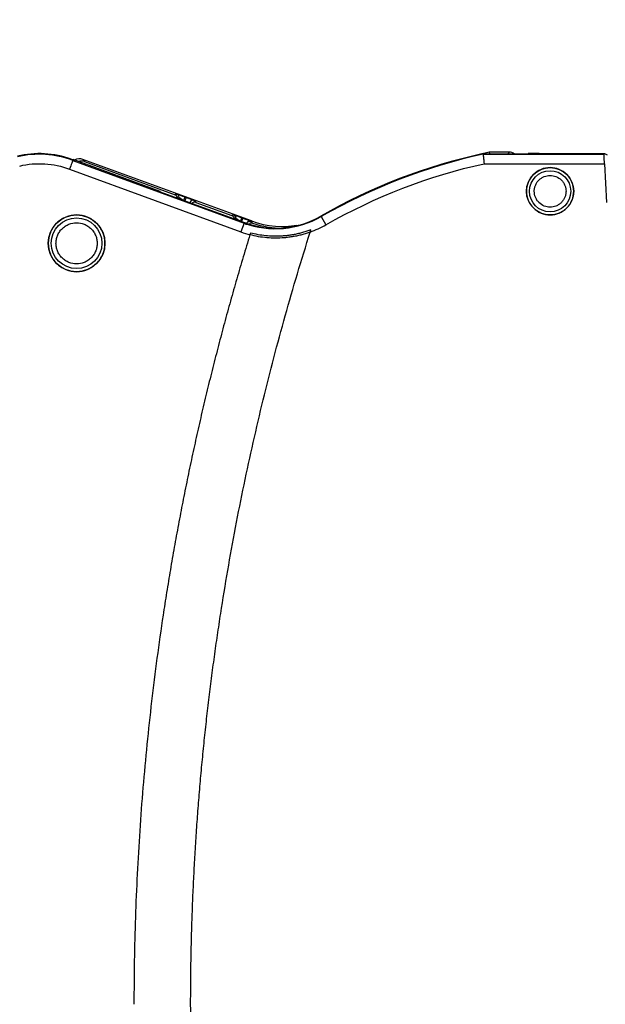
# Model space of a CAD drawing. Header units: millimetres. Extents: x 10 to 410, y 10 to 314.
# Tile 12 of 30: x 216 to 247, y 117 to 169. Entities that reach past the tile are written whole.
import ezdxf

# ---------------------------------------------------------------- set-up
doc = ezdxf.new("R2010")
doc.units = ezdxf.units.MM
doc.header["$LTSCALE"] = 1.5
doc.layers.add('DIMENSIONS', color=140, linetype='Continuous', lineweight=25)
doc.styles.add('SLDTEXTSTYLE0', font='TXT', dxfattribs={"width": 0.7})
doc.dimstyles.new('SLDDIMSTYLE2', dxfattribs={"dimtxt": 3.237012, "dimasz": 4.953, "dimexe": 0, "dimexo": 0.0625, "dimgap": 0.809253, "dimtad": 0, "dimtih": 1, "dimtoh": 1, "dimrnd": 1e-09, "dimzin": 4, "dimdsep": 46, "dimtxsty": 'SLDTEXTSTYLE0', "dimsah": 1, "dimcen": 0.09, "dimadec": 0, "dimazin": 1, "dimtfac": 1, "dimtofl": 0, "dimtmove": 0, "dimatfit": 3, "dimfxl": 0, "dimfrac": 2, "dimtolj": 1, "dimtzin": 12, "dimarcsym": 0})

# ---------------------------------------------------------------- blocks, each defined once
blk = doc.blocks.new('_D_4')
at = {"layer": 'DIMENSIONS'}
for p, q in [((160.336, 118.854), (160.336, 185.634)), ((275.336, 141.063), (275.336, 185.634)), ((160.336, 180.872), (210.21, 180.872)), ((214.596, 180.872), (213.509, 180.872)), ((213.509, 180.872), (213.509, 175.727)), ((224.215, 180.872), (225.302, 180.872)), ((225.302, 180.872), (225.302, 175.727)), ((275.336, 180.872), (228.602, 180.872)), ((213.509, 175.727), (214.596, 175.727)), ((225.302, 175.727), (224.215, 175.727))]:
    blk.add_line(p, q, dxfattribs=at)
for points in [[(160.336, 180.872), (165.289, 180.11), (165.289, 181.634)], [(275.336, 180.872), (270.383, 181.634), (270.383, 180.11)]]:
    blk.add_solid(points, dxfattribs=at)
at = {"layer": 'DIMENSIONS', "char_height": 3.175, "attachment_point": 1, "style": 'SLDTEXTSTYLE0'}
for s, insert in [('115.0', (213.25, 185.689)), ('4.53', (214.596, 179.82))]:
    blk.add_mtext(s, dxfattribs=dict(at, insert=insert))

msp = doc.modelspace()

# ---------------------------------------------------------------- linework, layer by layer
for p, q in [((219.02, 161.541), (219.027, 161.55)), ((219.027, 161.55), (219.115, 161.518)), ((219.027, 161.55), (219.115, 161.518)), ((219.115, 161.518), (219.1, 161.48)), ((219.115, 161.518), (219.1, 161.48)), ((219.1, 161.48), (228.17, 158.161)), ((219.1, 161.48), (228.17, 158.161)), ((223.727, 159.83), (219.115, 161.518)), ((219.638, 161.533), (219.718, 161.412)), ((228.548, 158.273), (219.638, 161.533)), ((241.133, 161.912), (240.486, 161.763)), ((240.807, 161.804), (240.804, 161.834)), ((240.804, 161.834), (243.189, 161.834)), ((240.807, 161.804), (240.804, 161.834)), ((240.807, 161.804), (247.21, 161.804)), ((241.133, 161.912), (241.142, 161.834)), ((242.188, 161.912), (241.133, 161.912)), ((242.188, 161.912), (242.114, 161.834)), ((243.189, 161.834), (243.197, 161.845)), ((243.775, 161.845), (243.197, 161.845)), ((243.775, 161.845), (247.221, 161.845)), ((247.21, 161.804), (247.221, 161.845)), ((247.221, 161.845), (247.374, 161.771)), ((218.925, 161.012), (227.998, 157.692)), ((219.718, 161.412), (224.518, 159.656)), ((240.861, 161.305), (247.228, 161.305)), ((240.861, 161.305), (247.228, 161.305)), ((247.228, 161.305), (247.336, 159.245)), ((247.228, 161.305), (247.336, 159.245)), ((223.727, 159.83), (223.723, 159.82)), ((223.723, 159.82), (228.18, 158.189)), ((224.589, 159.706), (224.518, 159.656)), ((224.662, 159.477), (224.721, 159.518)), ((224.721, 159.518), (224.721, 159.455)), ((225.039, 159.545), (225.094, 159.525)), ((225.544, 159.356), (225.616, 159.253)), ((225.616, 159.253), (227.517, 158.557)), ((227.517, 158.557), (227.589, 158.608)), ((227.589, 158.608), (227.589, 158.608)), ((227.662, 158.379), (227.721, 158.42)), ((227.721, 158.42), (227.721, 158.357)), ((228.094, 158.427), (228.039, 158.447)), ((232.245, 158.507), (232.494, 158.074)), ((232.245, 158.507), (232.494, 158.074)), ((228.17, 158.161), (227.998, 157.692)), ((228.17, 158.161), (227.998, 157.692)), ((228.17, 158.161), (228.18, 158.189)), ((228.17, 158.161), (228.18, 158.189)), ((228.543, 158.259), (228.548, 158.273)), ((228.612, 158.157), (228.544, 158.259)), ((231.662, 157.688), (231.7, 157.808)), ((231.662, 157.688), (231.7, 157.808)), ((228.503, 157.638), (228.473, 157.543)), ((228.503, 157.638), (228.473, 157.543))]:
    msp.add_line(p, q)
for centre, radius in [((244.352, 159.845), 1.25), ((244.352, 159.845), 1.089), ((219.3, 157.093), 1.5), ((219.3, 157.093), 1.339)]:
    msp.add_circle(centre, radius)
for centre, radius, start, end in [((217.336, 156.845), 4.99, 70.2661, 103.5399), ((217.336, 156.845), 4.959, 69.1613, 103.5399), ((247.236, 132.345), 30.183, 102.3034, 119.8112), ((247.236, 132.345), 30.153, 102.3095, 119.8112), ((225.475, 159.169), 0.2, 69.9106, 157.0457), ((227.521, 158.42), 0.2, 0.0033, 69.8987), ((229.836, 162.713), 4.847, 249.9021, 299.8112), ((229.836, 162.713), 4.817, 249.9021, 299.8112), ((230.198, 162.781), 4.8, 249.9021, 281.0765), ((230.198, 162.781), 4.888, 251.0715, 267.4373), ((230.198, 162.781), 4.811, 278.8714, 279.5008)]:
    msp.add_arc(centre, radius, start, end)
for centre, major_axis, ratio, start_param, end_param in [((219.466, 161.064), (0.276, -0.417), 0.999892, 2.207038, 3.121306), ((219.547, 160.942), (0.276, -0.417), 0.999892, 2.207038, 2.878098), ((242.188, 161.412), (-0.344, -0.363), 0.999928, 3.334068, 3.900775), ((224.449, 159.468), (-0.164, -0.115), 0.999943, 2.531609, 3.751577), ((225.547, 159.065), (-0.115, 0.164), 0.999884, 5.322454, 6.468551), ((227.448, 158.369), (-0.164, -0.115), 0.999943, 2.531609, 3.751577)]:
    msp.add_ellipse(centre, major_axis=major_axis, ratio=ratio, start_param=start_param, end_param=end_param)
for points, knots in [([(219.1, 161.48), (219.097, 161.474), (219.077, 161.421), (219.013, 161.249), (218.969, 161.131), (218.925, 161.012)], [0, 0, 0, 0, 0.5, 0.5, 1, 1, 1, 1]), ([(219.1, 161.48), (219.097, 161.474), (219.077, 161.421), (219.013, 161.249), (218.969, 161.131), (218.925, 161.012)], [0, 0, 0, 0, 0.5, 0.5, 1, 1, 1, 1]), ([(240.807, 161.804), (240.807, 161.802), (240.808, 161.797), (240.81, 161.777), (240.814, 161.746), (240.818, 161.703), (240.824, 161.645), (240.833, 161.564), (240.846, 161.449), (240.856, 161.356), (240.861, 161.305)], [0, 0, 0, 0, 0.095364, 0.193068, 0.293135, 0.395584, 0.500437, 0.632368, 0.798922, 1, 1, 1, 1]), ([(240.807, 161.804), (240.807, 161.802), (240.808, 161.797), (240.81, 161.777), (240.814, 161.746), (240.818, 161.703), (240.824, 161.645), (240.833, 161.564), (240.846, 161.449), (240.856, 161.356), (240.861, 161.305)], [0, 0, 0, 0, 0.0953641, 0.1930683, 0.2931348, 0.3955844, 0.5004366, 0.6323677, 0.7989219, 1, 1, 1, 1]), ([(247.228, 161.305), (247.226, 161.329), (247.224, 161.376), (247.221, 161.444), (247.218, 161.509), (247.215, 161.568), (247.213, 161.621), (247.212, 161.668), (247.21, 161.709), (247.209, 161.742), (247.209, 161.768), (247.209, 161.787), (247.209, 161.799), (247.209, 161.803), (247.21, 161.804)], [0, 0, 0, 0, 0.094115, 0.186263, 0.276446, 0.364666, 0.450923, 0.535222, 0.617562, 0.697949, 0.776382, 0.852867, 0.927405, 1, 1, 1, 1]), ([(247.228, 161.305), (247.226, 161.329), (247.224, 161.376), (247.221, 161.444), (247.218, 161.509), (247.215, 161.568), (247.213, 161.621), (247.212, 161.668), (247.21, 161.709), (247.209, 161.742), (247.209, 161.768), (247.209, 161.787), (247.209, 161.799), (247.209, 161.803), (247.21, 161.804)], [0, 0, 0, 0, 0.094115, 0.186263, 0.276446, 0.364666, 0.450923, 0.535222, 0.617562, 0.697949, 0.776382, 0.852867, 0.927405, 1, 1, 1, 1]), ([(245.602, 159.845), (245.602, 160.008), (245.57, 160.172), (245.444, 160.474), (245.352, 160.613), (245.12, 160.844), (244.982, 160.937), (244.679, 161.062), (244.516, 161.095), (244.189, 161.095), (244.025, 161.062), (243.723, 160.937), (243.584, 160.844), (243.353, 160.613), (243.26, 160.474), (243.135, 160.172), (243.102, 160.008), (243.102, 159.845)], [0, 0, 0, 0, 0.125, 0.125, 0.25, 0.25, 0.375, 0.375, 0.5, 0.5, 0.625, 0.625, 0.75, 0.75, 0.875, 0.875, 1, 1, 1, 1]), ([(243.513, 159.845), (243.514, 159.871), (243.515, 159.924), (243.526, 160.002), (243.545, 160.079), (243.58, 160.183), (243.645, 160.309), (243.754, 160.442), (243.888, 160.551), (244.084, 160.653), (244.352, 160.704), (244.677, 160.642), (244.914, 160.486), (245.059, 160.309), (245.135, 160.16), (245.183, 160.003), (245.189, 159.898), (245.192, 159.845)], [0, 0, 0, 0, 0.030181, 0.060117, 0.090078, 0.120333, 0.185336, 0.250543, 0.315546, 0.380753, 0.500411, 0.62007, 0.749587, 0.81459, 0.879797, 0.939849, 1, 1, 1, 1]), ([(243.513, 159.845), (243.514, 159.871), (243.515, 159.924), (243.526, 160.002), (243.545, 160.079), (243.58, 160.183), (243.645, 160.309), (243.754, 160.442), (243.888, 160.551), (244.084, 160.653), (244.352, 160.704), (244.677, 160.642), (244.914, 160.486), (245.059, 160.309), (245.135, 160.16), (245.183, 160.003), (245.189, 159.898), (245.192, 159.845)], [0, 0, 0, 0, 0.030181, 0.060117, 0.090078, 0.120333, 0.185336, 0.250543, 0.315546, 0.380753, 0.500411, 0.62007, 0.749587, 0.81459, 0.879797, 0.939849, 1, 1, 1, 1]), ([(224.589, 159.706), (224.59, 159.705), (224.592, 159.705), (224.603, 159.702), (224.623, 159.695), (224.659, 159.682), (224.713, 159.663), (224.781, 159.639), (224.861, 159.61), (224.948, 159.578), (225.009, 159.556), (225.039, 159.545)], [0, 0, 0, 0, 0.075649, 0.151875, 0.229975, 0.350887, 0.473936, 0.601146, 0.732812, 0.865462, 1, 1, 1, 1]), ([(224.721, 159.518), (224.721, 159.558), (224.708, 159.599), (224.661, 159.666), (224.627, 159.692), (224.589, 159.706)], [0, 0, 0, 0, 0.5, 0.5, 1, 1, 1, 1]), ([(224.721, 159.518), (224.721, 159.518), (224.731, 159.512), (224.762, 159.493), (224.793, 159.473), (224.831, 159.448), (224.889, 159.411), (224.938, 159.379), (224.971, 159.357)], [1.596187, 1.596187, 1.596187, 1.596187, 1.986705, 2.181963, 2.377222, 2.572481, 2.76774, 3.158257, 3.158257, 3.158257, 3.158257]), ([(224.971, 159.357), (224.979, 159.379), (224.992, 159.415), (225.008, 159.46), (225.019, 159.491), (225.028, 159.515), (225.037, 159.539), (225.039, 159.545), (225.039, 159.545)], [0, 0, 0, 0, 0.250313, 0.37547, 0.500627, 0.625784, 0.75094, 1, 1, 1, 1]), ([(225.094, 159.525), (225.094, 159.525), (225.093, 159.523), (225.089, 159.513), (225.083, 159.495), (225.074, 159.471), (225.063, 159.44), (225.05, 159.406), (225.037, 159.371), (225.029, 159.348), (225.025, 159.337)], [0, 0, 0, 0, 0.12408, 0.249261, 0.374441, 0.499622, 0.624802, 0.749982, 0.875163, 1, 1, 1, 1]), ([(225.094, 159.525), (225.114, 159.518), (225.155, 159.503), (225.216, 159.48), (225.282, 159.456), (225.352, 159.43), (225.418, 159.405), (225.473, 159.385), (225.512, 159.37), (225.538, 159.359), (225.542, 159.357), (225.544, 159.356)], [0, 0, 0, 0, 0.0904573, 0.1807003, 0.2722642, 0.3983057, 0.5259457, 0.643548, 0.7647266, 0.8823735, 1, 1, 1, 1]), ([(243.102, 159.845), (243.102, 159.681), (243.135, 159.518), (243.26, 159.215), (243.353, 159.077), (243.584, 158.845), (243.723, 158.753), (244.025, 158.627), (244.189, 158.595), (244.516, 158.595), (244.679, 158.627), (244.982, 158.753), (245.12, 158.845), (245.352, 159.077), (245.444, 159.215), (245.57, 159.518), (245.602, 159.681), (245.602, 159.845)], [0, 0, 0, 0, 0.125, 0.125, 0.25, 0.25, 0.375, 0.375, 0.5, 0.5, 0.625, 0.625, 0.75, 0.75, 0.875, 0.875, 1, 1, 1, 1]), ([(245.192, 159.845), (245.191, 159.818), (245.189, 159.766), (245.178, 159.687), (245.16, 159.61), (245.124, 159.507), (245.059, 159.381), (244.95, 159.247), (244.816, 159.138), (244.621, 159.037), (244.352, 158.985), (244.027, 159.047), (243.79, 159.203), (243.645, 159.38), (243.569, 159.53), (243.521, 159.686), (243.516, 159.792), (243.513, 159.845)], [0, 0, 0, 0, 0.030181, 0.060117, 0.090078, 0.120333, 0.185336, 0.250543, 0.315546, 0.380753, 0.500411, 0.62007, 0.749587, 0.81459, 0.879797, 0.939849, 1, 1, 1, 1]), ([(245.192, 159.845), (245.191, 159.818), (245.189, 159.766), (245.178, 159.687), (245.16, 159.61), (245.124, 159.507), (245.059, 159.381), (244.95, 159.247), (244.816, 159.138), (244.621, 159.037), (244.352, 158.985), (244.027, 159.047), (243.79, 159.203), (243.645, 159.38), (243.569, 159.53), (243.521, 159.686), (243.516, 159.792), (243.513, 159.845)], [0, 0, 0, 0, 0.030181, 0.060117, 0.090078, 0.120333, 0.185336, 0.250543, 0.315546, 0.380753, 0.500411, 0.62007, 0.749587, 0.81459, 0.879797, 0.939849, 1, 1, 1, 1]), ([(220.8, 157.093), (220.8, 157.289), (220.761, 157.485), (220.611, 157.848), (220.5, 158.015), (220.222, 158.292), (220.056, 158.404), (219.693, 158.554), (219.497, 158.593), (219.104, 158.593), (218.908, 158.554), (218.545, 158.404), (218.379, 158.292), (218.101, 158.015), (217.99, 157.848), (217.839, 157.485), (217.8, 157.289), (217.8, 157.093)], [0, 0, 0, 0, 0.125, 0.125, 0.25, 0.25, 0.375, 0.375, 0.5, 0.5, 0.625, 0.625, 0.75, 0.75, 0.875, 0.875, 1, 1, 1, 1]), ([(227.589, 158.608), (227.591, 158.608), (227.593, 158.607), (227.605, 158.603), (227.626, 158.596), (227.661, 158.584), (227.716, 158.564), (227.784, 158.54), (227.863, 158.512), (227.949, 158.48), (228.009, 158.458), (228.039, 158.447)], [0, 0, 0, 0, 0.075675, 0.151952, 0.230099, 0.351034, 0.474136, 0.601336, 0.732944, 0.865535, 1, 1, 1, 1]), ([(227.589, 158.608), (227.607, 158.601), (227.634, 158.587), (227.665, 158.56), (227.685, 158.535), (227.701, 158.508), (227.716, 158.469), (227.721, 158.439), (227.721, 158.42)], [0, 0, 0, 0, 0.249098, 0.374248, 0.499399, 0.624549, 0.749699, 1, 1, 1, 1]), ([(227.721, 158.42), (227.721, 158.42), (227.732, 158.414), (227.764, 158.394), (227.795, 158.374), (227.833, 158.35), (227.89, 158.312), (227.938, 158.281), (227.971, 158.26)], [4.73778, 4.73778, 4.73778, 4.73778, 5.124131, 5.317307, 5.510483, 5.703658, 5.896834, 6.283185, 6.283185, 6.283185, 6.283185]), ([(228.039, 158.447), (228.039, 158.447), (228.032, 158.426), (228.006, 158.357), (227.988, 158.308), (227.971, 158.26)], [0, 0, 0, 0, 0.5, 0.5, 1, 1, 1, 1]), ([(228.094, 158.427), (228.094, 158.427), (228.093, 158.425), (228.089, 158.415), (228.083, 158.398), (228.074, 158.373), (228.063, 158.343), (228.05, 158.309), (228.037, 158.274), (228.029, 158.251), (228.025, 158.24)], [0, 0, 0, 0, 0.12373, 0.248956, 0.374181, 0.499406, 0.624632, 0.749857, 0.875083, 1, 1, 1, 1]), ([(228.094, 158.427), (228.114, 158.42), (228.154, 158.405), (228.213, 158.384), (228.278, 158.36), (228.346, 158.334), (228.412, 158.31), (228.467, 158.289), (228.507, 158.274), (228.535, 158.263), (228.54, 158.26), (228.543, 158.259)], [0, 0, 0, 0, 0.09037, 0.180237, 0.271062, 0.398424, 0.524862, 0.643574, 0.766454, 0.882647, 1, 1, 1, 1]), ([(218.211, 157.093), (218.212, 157.127), (218.214, 157.196), (218.229, 157.297), (218.253, 157.397), (218.299, 157.532), (218.383, 157.695), (218.525, 157.868), (218.698, 158.01), (218.952, 158.141), (219.3, 158.209), (219.649, 158.141), (219.903, 158.01), (220.076, 157.868), (220.218, 157.695), (220.317, 157.502), (220.379, 157.298), (220.386, 157.161), (220.39, 157.093)], [0, 0, 0, 0, 0.030169, 0.060087, 0.090024, 0.12025, 0.185232, 0.25037, 0.315352, 0.38049, 0.500065, 0.619641, 0.684622, 0.749761, 0.814742, 0.87988, 0.939902, 1, 1, 1, 1]), ([(218.211, 157.093), (218.212, 157.127), (218.214, 157.196), (218.229, 157.297), (218.253, 157.397), (218.299, 157.532), (218.383, 157.695), (218.525, 157.868), (218.698, 158.01), (218.952, 158.141), (219.3, 158.209), (219.649, 158.141), (219.903, 158.01), (220.076, 157.868), (220.218, 157.695), (220.317, 157.502), (220.379, 157.298), (220.386, 157.161), (220.39, 157.093)], [0, 0, 0, 0, 0.030169, 0.060087, 0.090024, 0.12025, 0.185232, 0.25037, 0.315352, 0.38049, 0.500065, 0.619641, 0.684622, 0.749761, 0.814742, 0.87988, 0.939902, 1, 1, 1, 1]), ([(228.275, 158.071), (228.275, 158.098), (228.281, 158.129), (228.309, 158.187), (228.332, 158.215), (228.389, 158.255), (228.422, 158.267), (228.487, 158.273), (228.518, 158.268), (228.544, 158.259)], [0, 0, 0, 0, 0.25, 0.25, 0.5, 0.5, 0.75, 0.75, 1, 1, 1, 1]), ([(228.543, 158.259), (228.517, 158.268), (228.487, 158.273), (228.422, 158.267), (228.389, 158.255), (228.332, 158.215), (228.309, 158.188), (228.28, 158.129), (228.275, 158.098), (228.275, 158.071)], [0, 0, 0, 0, 0.25, 0.25, 0.5, 0.5, 0.75, 0.75, 1, 1, 1, 1]), ([(228.612, 158.157), (228.59, 158.162), (228.547, 158.172), (228.486, 158.163), (228.455, 158.143), (228.443, 158.135)], [0, 0, 0, 0, 0.379257, 0.757681, 1, 1, 1, 1]), ([(231.7, 157.808), (231.627, 157.781), (231.481, 157.728), (231.259, 157.661), (231.034, 157.602), (230.808, 157.555), (230.579, 157.517), (230.348, 157.489), (230.057, 157.467), (229.708, 157.462), (229.302, 157.488), (228.899, 157.543), (228.635, 157.606), (228.503, 157.638)], [0, 0, 0, 0, 0.071766, 0.143187, 0.214403, 0.285554, 0.356784, 0.428233, 0.500041, 0.625379, 0.74998, 0.874601, 1, 1, 1, 1]), ([(231.7, 157.808), (231.627, 157.781), (231.481, 157.728), (231.259, 157.661), (231.034, 157.602), (230.808, 157.555), (230.579, 157.517), (230.348, 157.489), (230.057, 157.467), (229.708, 157.462), (229.302, 157.488), (228.899, 157.543), (228.635, 157.606), (228.503, 157.638)], [0, 0, 0, 0, 0.071766, 0.143187, 0.214403, 0.285554, 0.356784, 0.428233, 0.500041, 0.625379, 0.74998, 0.874601, 1, 1, 1, 1]), ([(230.94, 158.027), (230.912, 158.023), (230.856, 158.015), (230.775, 158.004), (230.7, 157.995), (230.634, 157.988), (230.58, 157.983), (230.526, 157.978), (230.508, 157.976), (230.508, 157.976)], [0, 0, 0, 0, 0.0000877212, 0.0001754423, 0.0002631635, 0.0003508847, 0.0004386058, 0.000526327, 0.0007017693, 0.0007017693, 0.0007017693, 0.0007017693]), ([(228.473, 157.543), (228.355, 157.155), (228.117, 156.379), (227.774, 155.211), (227.441, 154.041), (227.119, 152.869), (226.807, 151.695), (226.505, 150.518), (226.214, 149.339), (225.933, 148.158), (225.663, 146.975), (225.403, 145.789), (225.154, 144.601), (224.915, 143.41), (224.686, 142.218), (224.468, 141.023), (224.261, 139.825), (224.063, 138.626), (223.822, 137.068), (223.549, 135.152), (223.263, 132.875), (223.015, 130.594), (222.806, 128.31), (222.635, 126.024), (222.501, 123.733), (222.406, 121.44), (222.347, 119.144), (222.339, 117.611), (222.336, 116.845)], [0, 0, 0, 0, 0.029475, 0.058931, 0.08837, 0.117794, 0.147206, 0.176607, 0.206, 0.235388, 0.264772, 0.294156, 0.32354, 0.352928, 0.382321, 0.411723, 0.441135, 0.470559, 0.499999, 0.555591, 0.611137, 0.666655, 0.722158, 0.777663, 0.833184, 0.888737, 0.944337, 1, 1, 1, 1]), ([(225.336, 116.845), (225.336, 117.23), (225.338, 118), (225.354, 119.154), (225.378, 120.308), (225.413, 121.461), (225.457, 122.613), (225.511, 123.764), (225.575, 124.914), (225.649, 126.063), (225.732, 127.212), (225.826, 128.36), (225.929, 129.506), (226.042, 130.652), (226.164, 131.798), (226.297, 132.942), (226.439, 134.085), (226.591, 135.228), (226.753, 136.37), (226.982, 137.89), (227.293, 139.787), (227.703, 142.055), (228.153, 144.315), (228.641, 146.566), (229.167, 148.808), (229.732, 151.042), (230.335, 153.267), (230.975, 155.484), (231.433, 156.953), (231.662, 157.688)], [0, 0, 0, 0, 0.027843, 0.055667, 0.083475, 0.111268, 0.139049, 0.16682, 0.194583, 0.222339, 0.250092, 0.277842, 0.305592, 0.333343, 0.361099, 0.388861, 0.41663, 0.44441, 0.472201, 0.500007, 0.555601, 0.611147, 0.666662, 0.722162, 0.777663, 0.833181, 0.888732, 0.944333, 1, 1, 1, 1]), ([(231.662, 157.687), (231.589, 157.661), (231.442, 157.61), (231.217, 157.545), (230.989, 157.49), (230.758, 157.445), (230.525, 157.409), (230.214, 157.376), (229.828, 157.359), (229.37, 157.379), (228.917, 157.436), (228.621, 157.507), (228.473, 157.542)], [0, 0, 0, 0, 0.072074, 0.144143, 0.216351, 0.288842, 0.361757, 0.435234, 0.57779, 0.718733, 0.859115, 1, 1, 1, 1]), ([(217.8, 157.093), (217.8, 156.896), (217.839, 156.7), (217.99, 156.337), (218.101, 156.171), (218.379, 155.893), (218.545, 155.782), (218.908, 155.632), (219.104, 155.593), (219.497, 155.593), (219.693, 155.632), (220.056, 155.782), (220.222, 155.893), (220.5, 156.171), (220.611, 156.337), (220.761, 156.7), (220.8, 156.896), (220.8, 157.093)], [0, 0, 0, 0, 0.125, 0.125, 0.25, 0.25, 0.375, 0.375, 0.5, 0.5, 0.625, 0.625, 0.75, 0.75, 0.875, 0.875, 1, 1, 1, 1]), ([(220.39, 157.093), (220.389, 157.058), (220.387, 156.99), (220.372, 156.888), (220.348, 156.789), (220.302, 156.654), (220.218, 156.49), (220.076, 156.317), (219.903, 156.176), (219.649, 156.044), (219.3, 155.977), (218.952, 156.044), (218.698, 156.176), (218.525, 156.317), (218.383, 156.49), (218.284, 156.684), (218.222, 156.887), (218.215, 157.024), (218.211, 157.093)], [0, 0, 0, 0, 0.030169, 0.060087, 0.090024, 0.12025, 0.185232, 0.25037, 0.315352, 0.38049, 0.500065, 0.619641, 0.684622, 0.749761, 0.814742, 0.87988, 0.939902, 1, 1, 1, 1]), ([(220.39, 157.093), (220.389, 157.058), (220.387, 156.99), (220.372, 156.888), (220.348, 156.789), (220.302, 156.654), (220.218, 156.49), (220.076, 156.317), (219.903, 156.176), (219.649, 156.044), (219.3, 155.977), (218.952, 156.044), (218.698, 156.176), (218.525, 156.317), (218.383, 156.49), (218.284, 156.684), (218.222, 156.887), (218.215, 157.024), (218.211, 157.093)], [0, 0, 0, 0, 0.030169, 0.060087, 0.090024, 0.12025, 0.185232, 0.25037, 0.315352, 0.38049, 0.500065, 0.619641, 0.684622, 0.749761, 0.814742, 0.87988, 0.939902, 1, 1, 1, 1]), ([(231.662, 76.001), (231.547, 76.369), (231.316, 77.103), (230.981, 78.208), (230.655, 79.315), (230.339, 80.424), (230.033, 81.536), (229.736, 82.649), (229.449, 83.765), (229.172, 84.882), (228.904, 86.002), (228.646, 87.124), (228.397, 88.249), (228.158, 89.375), (227.928, 90.504), (227.708, 91.635), (227.498, 92.768), (227.297, 93.903), (227.106, 95.04), (226.865, 96.559), (226.586, 98.46), (226.292, 100.747), (226.037, 103.036), (225.821, 105.329), (225.644, 107.626), (225.506, 109.926), (225.408, 112.229), (225.347, 114.536), (225.339, 116.075), (225.336, 116.845)], [0, 0, 0, 0, 0.027841, 0.055665, 0.083471, 0.111264, 0.139044, 0.166815, 0.194577, 0.222332, 0.250084, 0.277834, 0.305583, 0.333335, 0.36109, 0.388852, 0.416621, 0.444401, 0.472192, 0.499998, 0.555592, 0.611138, 0.666654, 0.722154, 0.777656, 0.833175, 0.888728, 0.944331, 1, 1, 1, 1])]:
    msp.add_open_spline(points, degree=3, knots=knots)
for points in [[(216.291, 161.181), (217.166, 161.392), (218.084, 161.333), (218.925, 161.012)], [(216.291, 161.181), (217.166, 161.392), (218.084, 161.333), (218.925, 161.012)], [(232.494, 158.074), (235.103, 159.569), (237.924, 160.658), (240.861, 161.305)], [(232.494, 158.074), (235.103, 159.569), (237.924, 160.658), (240.861, 161.305)], [(227.721, 158.42), (227.721, 158.42), (227.721, 158.42), (227.721, 158.42)], [(228.544, 158.259), (228.544, 158.259), (228.543, 158.259), (228.543, 158.259)], [(230.508, 157.976), (230.512, 157.976), (230.516, 157.976), (230.521, 157.976)], [(231.662, 157.688), (231.95, 157.793), (232.228, 157.922), (232.494, 158.074)], [(231.662, 157.688), (231.95, 157.793), (232.228, 157.922), (232.494, 158.074)], [(227.998, 157.692), (228.154, 157.635), (228.312, 157.585), (228.473, 157.543)], [(227.998, 157.692), (228.154, 157.635), (228.312, 157.585), (228.473, 157.543)]]:
    msp.add_open_spline(points, degree=3)

# ---------------------------------------------------------------- dimensions: what is measured, and where the dimension line sits
at = {"layer": 'DIMENSIONS'}
dim = msp.add_linear_dim(base=(275.336, 180.872), p1=(160.336, 116.949), p2=(275.336, 139.158), dimstyle='SLDDIMSTYLE2', dxfattribs=at)
dim.commit()
dim.dimension.update_dxf_attribs({"geometry": '_D_4', "text_midpoint": (219.406, 180.872), "dimtype": 160})

doc.saveas('drawing.dxf')
